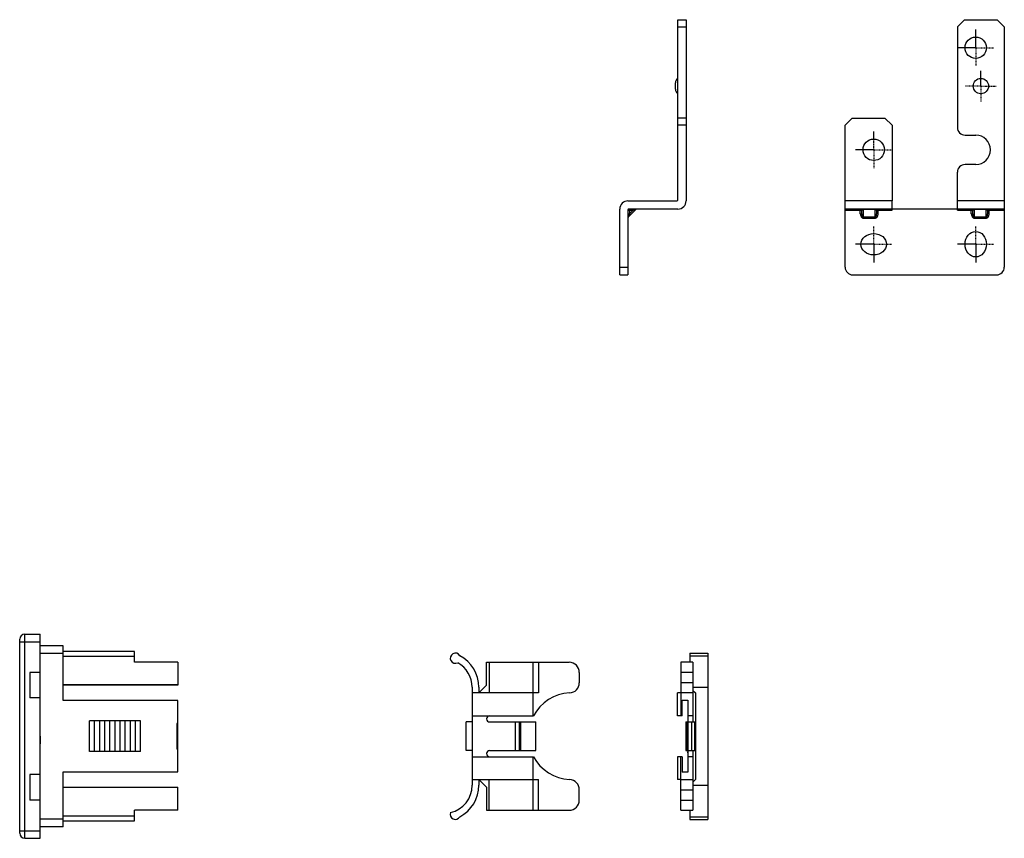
# Model space of a CAD drawing. Header units: inches. Extents: x 13 to 420, y -196 to 119.
# Tile 7 of 10: x 221 to 414, y -192 to -32. Entities that reach past the tile are written whole.
import ezdxf

# ---------------------------------------------------------------- set-up
doc = ezdxf.new("R2010")
doc.units = ezdxf.units.IN
doc.header["$LTSCALE"] = 0.595472
doc.header["$MEASUREMENT"] = 0
doc.linetypes.add('CENTER', pattern=[0.6, 0.375, -0.075, 0.075, -0.075])
doc.layers.get('0').update_dxf_attribs({"linetype": 'CONTINUOUS'})
for name, color, linetype in [('02___PRT_ALL_AXES', 7, 'CONTINUOUS'), ('P-0199-A40', 7, 'CONTINUOUS'), ('P-0199-A4中心線', 7, 'CONTINUOUS'), ('P-0200-PA-2-A40', 7, 'CONTINUOUS'), ('P-0200-PA-2-A4標註線', 7, 'CONTINUOUS')]:
    doc.layers.add(name, color=color, linetype=linetype)

msp = doc.modelspace()

# ---------------------------------------------------------------- linework, layer by layer
at = {"color": 7, "linetype": 'Continuous'}
for p, q in [((349.71, -67.05), (349.71, -31.75)), ((349.71, -31.75), (351.31, -31.75)), ((351.31, -31.75), (351.31, -67.25)), ((405.88, -31.75), (404.48, -33.15)), ((405.88, -31.75), (412.28, -31.75)), ((413.68, -33.15), (412.28, -31.75)), ((349.71, -33.15), (351.31, -33.15)), ((404.48, -33.15), (404.48, -52.86)), ((413.68, -33.15), (413.68, -80.25)), ((349.21, -45.38), (349.21, -44.12)), ((351.31, -51.03), (349.71, -51.03)), ((383.88, -51.03), (382.48, -52.43)), ((383.88, -51.03), (390.28, -51.03)), ((391.68, -52.43), (390.28, -51.03)), ((351.31, -52.43), (349.71, -52.43)), ((382.48, -80.25), (382.48, -52.43)), ((391.68, -52.43), (391.68, -67.25)), ((405.98, -54.36), (408.08, -54.36)), ((404.48, -67.25), (404.48, -61.63)), ((408.08, -60.13), (405.98, -60.13)), ((339.91, -67.25), (349.51, -67.25)), ((338.31, -81.75), (338.31, -68.85)), ((339.91, -69.05), (339.91, -81.75)), ((339.91, -69.05), (340.21, -69.15)), ((340, -70.41), (341.47, -68.94)), ((349.71, -68.85), (340.11, -68.85)), ((340.21, -69.15), (340.11, -68.85)), ((340.84, -69.15), (340.21, -69.15)), ((340.21, -69.15), (340.21, -69.77)), ((340.21, -69.77), (340.84, -69.15)), ((340.84, -68.85), (340.84, -69.15)), ((341.47, -68.94), (340.84, -69.15)), ((413.68, -68.85), (382.48, -68.85)), ((382.48, -69.05), (385.45, -69.05)), ((385.45, -69.77), (385.45, -68.85)), ((385.75, -69.77), (385.75, -69.15)), ((386.05, -70.62), (386.05, -68.85)), ((388.35, -68.94), (386.05, -68.94)), ((388.35, -70.62), (388.35, -68.85)), ((388.65, -69.15), (388.65, -69.77)), ((388.95, -69.77), (388.95, -68.85)), ((388.95, -69.05), (391.68, -69.05)), ((391.68, -69.05), (391.68, -68.85)), ((404.48, -69.05), (404.48, -68.85)), ((404.48, -69.05), (407.21, -69.05)), ((407.21, -69.77), (407.21, -68.85)), ((407.51, -69.77), (407.51, -69.15)), ((407.81, -70.62), (407.81, -68.85)), ((410.11, -68.94), (407.81, -68.94)), ((410.11, -70.62), (410.11, -68.85)), ((410.41, -69.15), (410.41, -69.77)), ((410.71, -69.77), (410.71, -68.85)), ((410.71, -69.05), (413.68, -69.05)), ((339.91, -69.77), (340.21, -69.77)), ((340.21, -69.77), (340, -70.41)), ((385.45, -69.77), (385.75, -69.77)), ((386.05, -70.41), (388.35, -70.41)), ((386.05, -70.62), (388.35, -70.62)), ((388.95, -69.77), (388.65, -69.77)), ((407.21, -69.77), (407.51, -69.77)), ((407.81, -70.41), (410.11, -70.41)), ((407.81, -70.62), (410.11, -70.62)), ((410.71, -69.77), (410.41, -69.77)), ((338.31, -80.25), (339.91, -80.25)), ((338.31, -81.75), (339.91, -81.75)), ((383.98, -81.75), (412.18, -81.75))]:
    msp.add_line(p, q, dxfattribs=at)
msp.add_circle((409.08, -44.75), 1.5, dxfattribs=at)
for centre, radius, start, end in [((350.21, -44.12), 1, 120, 180), ((350.21, -45.38), 1, 180, 240), ((405.98, -52.86), 1.5, 180, 270), ((405.98, -61.63), 1.5, 90, 180), ((339.91, -68.85), 1.6, 90, 180), ((349.51, -67.05), 0.2, 270, 0), ((349.71, -67.25), 1.6, 270, 0), ((340.11, -69.05), 0.2, 90, 180), ((341.69, -69.15), 0.3, 89.9999, 134.9999), ((385.45, -69.15), 0.3, 0, 90), ((388.95, -69.15), 0.3, 90, 180), ((407.21, -69.15), 0.3, 0, 90), ((410.71, -69.15), 0.3, 90, 180), ((340.21, -70.62), 0.3, 135.0001, 180), ((383.98, -80.25), 1.5, 180, 270), ((412.18, -80.25), 1.5, 270, 0)]:
    msp.add_arc(centre, radius, start, end, dxfattribs=at)
for centre, major_axis in [((408.08, -75.75), (0, 2.5)), ((388.08, -75.75), (2.5, 0))]:
    msp.add_ellipse(centre, major_axis=major_axis, ratio=0.84, dxfattribs=at)
for points, knots in [([(385.45, -69.05), (385.49, -69.05), (385.55, -69.05), (385.62, -69.07), (385.66, -69.08), (385.7, -69.09), (385.73, -69.11), (385.75, -69.13), (385.75, -69.14), (385.75, -69.15)], [0, 0, 0, 0, 0.352904, 0.512247, 0.65291, 0.77153, 0.866828, 0.940615, 1, 1, 1, 1]), ([(386.05, -68.94), (386, -68.94), (385.91, -68.95), (385.81, -69.02), (385.76, -69.08), (385.75, -69.13), (385.75, -69.15)], [0, 0, 0, 0, 0.40531, 0.657084, 0.841786, 1, 1, 1, 1]), ([(388.65, -69.15), (388.65, -69.13), (388.64, -69.08), (388.59, -69.02), (388.49, -68.95), (388.4, -68.94), (388.35, -68.94)], [0, 0, 0, 0, 0.158214, 0.342916, 0.59469, 1, 1, 1, 1]), ([(388.65, -69.15), (388.65, -69.14), (388.66, -69.13), (388.67, -69.11), (388.7, -69.09), (388.74, -69.08), (388.78, -69.07), (388.85, -69.05), (388.91, -69.05), (388.95, -69.05)], [0, 0, 0, 0, 0.059385, 0.13317, 0.228466, 0.347087, 0.487751, 0.647096, 1, 1, 1, 1]), ([(407.21, -69.05), (407.25, -69.05), (407.31, -69.05), (407.38, -69.07), (407.42, -69.08), (407.46, -69.09), (407.49, -69.11), (407.51, -69.13), (407.51, -69.14), (407.51, -69.15)], [0, 0, 0, 0, 0.352904, 0.512247, 0.65291, 0.77153, 0.866828, 0.940615, 1, 1, 1, 1]), ([(407.81, -68.94), (407.76, -68.94), (407.67, -68.95), (407.57, -69.02), (407.52, -69.08), (407.51, -69.13), (407.51, -69.15)], [0, 0, 0, 0, 0.40531, 0.657084, 0.841786, 1, 1, 1, 1]), ([(410.41, -69.15), (410.41, -69.13), (410.4, -69.08), (410.35, -69.02), (410.25, -68.95), (410.16, -68.94), (410.11, -68.94)], [0, 0, 0, 0, 0.158214, 0.342916, 0.59469, 1, 1, 1, 1]), ([(410.41, -69.15), (410.41, -69.14), (410.42, -69.13), (410.43, -69.11), (410.46, -69.09), (410.5, -69.08), (410.54, -69.07), (410.61, -69.05), (410.67, -69.05), (410.71, -69.05)], [0, 0, 0, 0, 0.059385, 0.13317, 0.228466, 0.347087, 0.487751, 0.647096, 1, 1, 1, 1]), ([(385.45, -69.77), (385.45, -69.87), (385.47, -70.06), (385.56, -70.29), (385.67, -70.44), (385.78, -70.54), (385.91, -70.61), (386, -70.62), (386.05, -70.62)], [0, 0, 0, 0, 0.250122, 0.499965, 0.625152, 0.750246, 0.875192, 1, 1, 1, 1]), ([(385.75, -69.77), (385.75, -69.84), (385.76, -69.93), (385.78, -70.05), (385.8, -70.15), (385.84, -70.23), (385.88, -70.3), (385.92, -70.35), (385.96, -70.38), (386, -70.41), (386.03, -70.41), (386.05, -70.41)], [0, 0, 0, 0, 0.247048, 0.370811, 0.494807, 0.619203, 0.744299, 0.807408, 0.87102, 0.935252, 1, 1, 1, 1]), ([(388.35, -70.41), (388.37, -70.41), (388.4, -70.41), (388.44, -70.38), (388.48, -70.35), (388.52, -70.3), (388.56, -70.23), (388.6, -70.15), (388.62, -70.05), (388.64, -69.93), (388.65, -69.84), (388.65, -69.77)], [0, 0, 0, 0, 0.064748, 0.12898, 0.192592, 0.255702, 0.380797, 0.505193, 0.629189, 0.752952, 1, 1, 1, 1]), ([(388.35, -70.62), (388.4, -70.62), (388.49, -70.61), (388.62, -70.54), (388.73, -70.44), (388.84, -70.29), (388.93, -70.06), (388.95, -69.87), (388.95, -69.77)], [0, 0, 0, 0, 0.124808, 0.249754, 0.374848, 0.500035, 0.749877, 1, 1, 1, 1]), ([(407.21, -69.77), (407.21, -69.87), (407.23, -70.06), (407.32, -70.29), (407.43, -70.44), (407.54, -70.54), (407.67, -70.61), (407.76, -70.62), (407.81, -70.62)], [0, 0, 0, 0, 0.250122, 0.499965, 0.625152, 0.750246, 0.875192, 1, 1, 1, 1]), ([(407.51, -69.77), (407.51, -69.84), (407.52, -69.93), (407.54, -70.05), (407.56, -70.15), (407.6, -70.23), (407.64, -70.3), (407.68, -70.35), (407.72, -70.38), (407.76, -70.41), (407.79, -70.41), (407.81, -70.41)], [0, 0, 0, 0, 0.247048, 0.370811, 0.494807, 0.619203, 0.744299, 0.807408, 0.87102, 0.935252, 1, 1, 1, 1]), ([(410.11, -70.41), (410.13, -70.41), (410.16, -70.41), (410.2, -70.38), (410.24, -70.35), (410.28, -70.3), (410.32, -70.23), (410.36, -70.15), (410.38, -70.05), (410.4, -69.93), (410.41, -69.84), (410.41, -69.77)], [0, 0, 0, 0, 0.064748, 0.12898, 0.192592, 0.255702, 0.380797, 0.505193, 0.629189, 0.752952, 1, 1, 1, 1]), ([(410.11, -70.62), (410.16, -70.62), (410.25, -70.61), (410.38, -70.54), (410.49, -70.44), (410.6, -70.29), (410.69, -70.06), (410.71, -69.87), (410.71, -69.77)], [0, 0, 0, 0, 0.124808, 0.249754, 0.374848, 0.500035, 0.749877, 1, 1, 1, 1])]:
    msp.add_open_spline(points, degree=3, knots=knots, dxfattribs=at)
at = {"layer": '02___PRT_ALL_AXES', "color": 7, "linetype": 'CENTER'}
for p, q in [((408.08, -37.25), (408.08, -33.65)), ((408.08, -37.25), (404.48, -37.25)), ((408.08, -37.25), (408.08, -40.85)), ((408.08, -37.25), (411.68, -37.25)), ((409.08, -44.75), (409.08, -41.75)), ((409.08, -44.75), (406.08, -44.75)), ((409.08, -44.75), (409.08, -47.75)), ((409.08, -44.75), (412.08, -44.75)), ((388.08, -57.25), (388.08, -53.65)), ((388.08, -57.25), (384.48, -57.25)), ((388.08, -57.25), (388.08, -60.85)), ((388.08, -57.25), (391.68, -57.25)), ((388.08, -75.75), (388.08, -72.15)), ((408.08, -75.75), (408.08, -72.15)), ((388.08, -75.75), (384.48, -75.75)), ((388.08, -75.75), (388.08, -79.35)), ((388.08, -75.75), (391.68, -75.75)), ((408.08, -75.75), (404.48, -75.75)), ((408.08, -75.75), (408.08, -79.35)), ((408.08, -75.75), (411.68, -75.75))]:
    msp.add_line(p, q, dxfattribs=at)
at = {"layer": '02___PRT_ALL_AXES', "color": 7, "linetype": 'Continuous'}
for p, q in [((391.68, -67.25), (382.48, -67.25)), ((391.68, -68.85), (391.68, -67.25)), ((413.68, -67.25), (404.48, -67.25)), ((404.48, -68.85), (404.48, -67.25)), ((391.68, -68.85), (382.48, -68.85)), ((413.68, -68.85), (404.48, -68.85))]:
    msp.add_line(p, q, dxfattribs=at)
for centre in [(408.08, -37.25), (388.08, -57.25)]:
    msp.add_circle(centre, 2.1, dxfattribs=at)
msp.add_arc((408.08, -57.25), 2.88, 270, 90, dxfattribs=at)
at = {"layer": 'P-0199-A40', "color": 7, "linetype": 'Continuous'}
for p, q in [((221.66, -192.18), (221.66, -152.18)), ((221.66, -152.18), (224.66, -152.18)), ((224.66, -192.18), (224.66, -152.18)), ((220.66, -191.18), (220.66, -153.18)), ((220.66, -153.68), (224.66, -153.68)), ((229.16, -154.43), (224.66, -154.43)), ((229.16, -155.93), (224.66, -155.93)), ((229.16, -165.18), (229.16, -154.43)), ((243.16, -155.58), (229.16, -155.58)), ((243.16, -157.68), (243.16, -155.58)), ((243.16, -156.58), (229.16, -156.58)), ((251.66, -157.68), (243.16, -157.68)), ((251.66, -157.68), (251.66, -162.18)), ((222.66, -159.68), (222.66, -164.68)), ((224.66, -159.68), (222.66, -159.68)), ((251.66, -162.08), (229.16, -162.08)), ((251.66, -162.18), (229.16, -162.18)), ((224.66, -164.68), (222.66, -164.68)), ((251.66, -165.18), (229.16, -165.18)), ((251.66, -179.18), (251.66, -165.18)), ((234.36, -175.18), (234.36, -169.18)), ((244.36, -169.18), (234.36, -169.18)), ((235.36, -175.18), (235.36, -169.18)), ((236.36, -175.18), (236.36, -169.18)), ((237.36, -175.18), (237.36, -169.18)), ((238.36, -175.18), (238.36, -169.18)), ((239.36, -175.18), (239.36, -169.18)), ((240.36, -175.18), (240.36, -169.18)), ((241.36, -175.18), (241.36, -169.18)), ((242.36, -175.18), (242.36, -169.18)), ((243.36, -175.18), (243.36, -169.18)), ((244.36, -175.18), (244.36, -169.18)), ((251.66, -169.68), (251.46, -169.68)), ((251.46, -169.68), (251.46, -174.68)), ((244.36, -175.18), (234.36, -175.18)), ((251.66, -174.68), (251.46, -174.68)), ((229.16, -189.93), (229.16, -179.18)), ((229.16, -179.18), (251.66, -179.18)), ((222.66, -179.68), (222.66, -184.68)), ((224.66, -179.68), (222.66, -179.68)), ((229.16, -182.18), (251.66, -182.18)), ((251.66, -186.68), (251.66, -182.18)), ((224.66, -184.68), (222.66, -184.68)), ((251.66, -186.68), (243.16, -186.68)), ((243.16, -188.78), (243.16, -186.68)), ((229.16, -188.43), (224.66, -188.43)), ((229.16, -187.78), (243.16, -187.78)), ((229.16, -188.78), (243.16, -188.78)), ((220.66, -190.68), (224.66, -190.68)), ((229.16, -189.93), (224.66, -189.93)), ((221.66, -192.18), (224.66, -192.18))]:
    msp.add_line(p, q, dxfattribs=at)
for centre, start, end in [((221.66, -153.18), 90, 180), ((221.66, -191.18), 180, 270)]:
    msp.add_arc(centre, 1, start, end, dxfattribs=at)
at = {"layer": 'P-0199-A4中心線', "color": 7, "linetype": 'CENTER'}
for q in [(224.66, -170.68), (224.66, -173.68)]:
    msp.add_line((224.66, -172.18), q, dxfattribs=at)
at = {"layer": 'P-0200-PA-2-A40', "color": 7, "linetype": 'Continuous'}
for p, q in [((352.04, -155.88), (355.54, -155.88)), ((352.04, -155.88), (352.04, -157.68)), ((355.54, -155.88), (355.54, -188.48)), ((312.17, -157.68), (328.37, -157.68)), ((312.17, -162.18), (312.17, -157.68)), ((312.67, -157.68), (312.67, -163.68)), ((321.27, -157.68), (321.27, -168.18)), ((322.37, -157.68), (322.37, -163.68)), ((352.64, -157.68), (350.24, -157.68)), ((350.24, -157.68), (350.24, -168.18)), ((352.04, -156.39), (355.54, -156.39)), ((352.64, -157.68), (352.64, -169.38)), ((330.37, -159.68), (330.37, -161.69)), ((352.64, -159.68), (350.24, -159.68)), ((352.64, -161.69), (350.24, -161.69)), ((309.37, -162.58), (309.37, -181.78)), ((322.37, -163.68), (309.37, -163.68)), ((310.67, -163.68), (312.17, -162.18)), ((310.67, -162.58), (310.67, -163.68)), ((350.24, -163.68), (349.64, -163.68)), ((349.64, -168.18), (349.64, -163.68)), ((352.64, -163.69), (350.24, -163.69)), ((352.64, -162.58), (355.54, -162.58)), ((352.64, -163.18), (353.14, -163.68)), ((353.14, -163.68), (353.14, -180.68)), ((350.54, -165.13), (351.64, -165.13)), ((350.54, -168.18), (350.54, -165.13)), ((351.64, -165.13), (351.64, -179.23)), ((308.17, -174.98), (308.17, -169.38)), ((309.37, -169.38), (308.17, -169.38)), ((309.37, -168.18), (321.37, -168.18)), ((312.77, -169.38), (321.87, -169.38)), ((317.87, -174.98), (317.87, -169.38)), ((318.58, -169.38), (318.58, -174.98)), ((318.87, -169.38), (318.87, -174.98)), ((321.87, -174.98), (321.87, -169.38)), ((350.54, -168.18), (349.64, -168.18)), ((351.24, -169.38), (353.04, -169.38)), ((351.24, -169.38), (351.24, -174.98)), ((351.44, -169.38), (351.44, -174.98)), ((352.64, -168.18), (351.64, -168.18)), ((352.44, -174.98), (352.44, -169.38)), ((353.04, -174.98), (353.04, -169.38)), ((309.37, -174.98), (308.17, -174.98)), ((312.77, -174.98), (321.87, -174.98)), ((351.24, -174.98), (353.04, -174.98)), ((352.64, -174.98), (352.64, -186.68)), ((309.37, -176.18), (321.37, -176.18)), ((321.27, -176.18), (321.27, -186.68)), ((349.64, -176.18), (349.64, -180.68)), ((350.54, -176.18), (349.64, -176.18)), ((350.24, -186.68), (350.24, -176.18)), ((350.54, -176.18), (350.54, -179.23)), ((352.64, -176.18), (351.64, -176.18)), ((351.64, -179.23), (350.54, -179.23)), ((309.37, -180.68), (322.37, -180.68)), ((310.67, -180.68), (310.67, -181.78)), ((310.67, -180.68), (312.17, -182.18)), ((312.67, -186.68), (312.67, -180.68)), ((322.37, -186.68), (322.37, -180.68)), ((350.24, -180.68), (349.64, -180.68)), ((350.24, -180.67), (352.64, -180.67)), ((353.14, -180.68), (352.64, -181.18)), ((312.17, -182.18), (312.17, -186.68)), ((330.37, -184.68), (330.37, -182.66)), ((350.24, -182.66), (352.64, -182.66)), ((352.64, -181.78), (355.54, -181.78)), ((350.24, -184.68), (352.64, -184.68)), ((312.17, -186.68), (328.37, -186.68)), ((350.24, -186.68), (352.64, -186.68)), ((352.04, -186.68), (352.04, -188.48)), ((352.04, -187.96), (355.54, -187.96)), ((352.04, -188.48), (355.54, -188.48))]:
    msp.add_line(p, q, dxfattribs=at)
for centre, radius, start, end in [((306.07, -156.88), 1, 29.1878, 297.5014), ((303.87, -162.58), 5.5, 0, 61.0558), ((303.67, -162.58), 7, 0, 62.123), ((328.37, -159.68), 2, 0, 90), ((328.37, -161.69), 2, 272.7294, 0), ((328.87, -172.18), 8.5, 92.7294, 151.9275), ((312.77, -168.78), 0.6, 90, 270), ((312.77, -175.58), 0.6, 90, 270), ((328.87, -172.18), 8.5, 208.0725, 267.2706), ((328.37, -182.66), 2, 0, 87.2706), ((303.87, -181.78), 5.5, 283.2654, 0), ((303.67, -181.78), 7, 297.877, 0), ((328.37, -184.68), 2, 270, 0), ((306.07, -187.48), 1, 159.7111, 330.8122)]:
    msp.add_arc(centre, radius, start, end, dxfattribs=at)
at = {"layer": 'P-0200-PA-2-A4標註線', "color": 7, "linetype": 'Continuous'}
msp.add_line((351.64, -175.43), (351.64, -175.21), dxfattribs=at)

doc.saveas('drawing.dxf')
